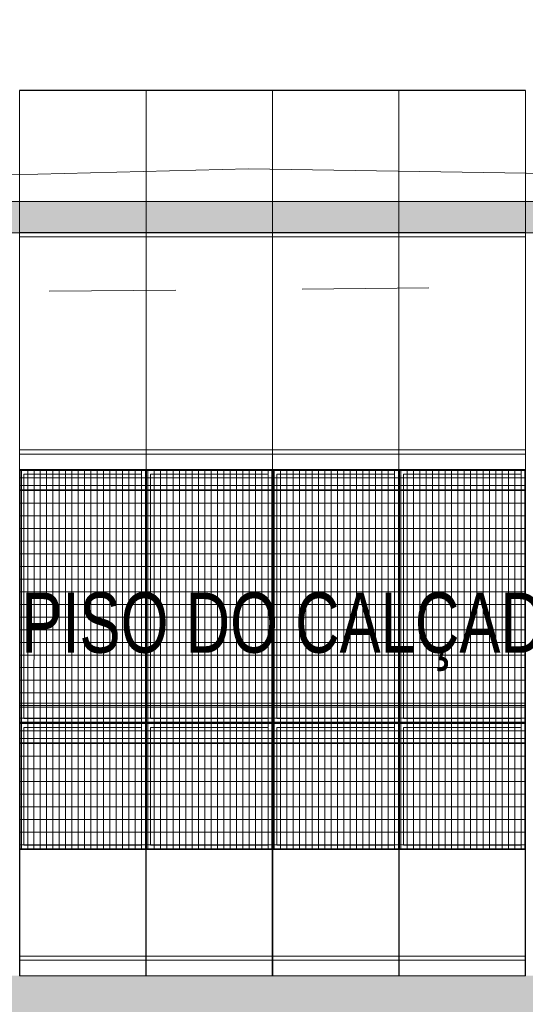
# Model space of a CAD drawing. Header units: metres. Extents: x -373759 to -373409, y 810976 to 811228.
# Tile 34 of 153: x -373637.38 to -373633.38, y 811109.66 to 811117.44. Entities that reach past the tile are written whole.
import ezdxf

# ---------------------------------------------------------------- set-up
doc = ezdxf.new("R2010")
doc.units = ezdxf.units.M
doc.header["$XCLIPFRAME"] = 2
doc.linetypes.add('TRAÇO 1mm', pattern=[2, 1, -1])
for name, color, linetype, lineweight, true_color in [('A-DETL', 7, 'Continuous', 5, 0x00a600), ('BASE ALAMEDA JULIO MULLER 1_explodidoR01_dwg', 7, 'Continuous', 5, 0x767676), ('Curva_Intermediária', 7, 'Continuous', 9, 0x656565)]:
    doc.layers.add(name, color=color, linetype=linetype, lineweight=lineweight, true_color=true_color)
for name, color, linetype, lineweight in [('A-FLOR', 7, 'Continuous', 5), ('A-FLOR-PATT', 7, 'Continuous', 5), ('A-GENM', 7, 'Continuous', 5), ('G-ANNO-TEXT', 7, 'Continuous', 5), ('I-WALL', 7, 'Continuous', 5)]:
    doc.layers.add(name, color=color, linetype=linetype, lineweight=lineweight)
doc.styles.add('Swis721 LtCn BT', font='swisscl.ttf', dxfattribs={"height": 475})
picture_1 = doc.add_image_def('image1.jpg', size_in_pixel=(999, 584))

# ---------------------------------------------------------------- blocks, each defined once
blk = doc.blocks.new('BASE ALAMEDA JULIO MULLER 1_explodidoR01_dwg-478056-PISTA INFERIOR PARTE 1')
at = {"layer": 'Curva_Intermediária', "color": 9, "lineweight": 5, "true_color": 0xc0c0c0, "flags": 128}
blk.add_lwpolyline([(-2381.1, 891326.2), (-4754.5, 891981.2), (-9282.5, 893341.2), (-13522.5, 894429.2), (-17362.5, 895565.2), (-17759.7, 895478.9)], dxfattribs=at)
blk = doc.blocks.new('_EST_ PLACA PISO ESTRUTURAL BORDA - _EST_ PLACA PISO ESTRUTURAL BORDA-V31-PISTA INFERIOR PARTE 1')
at = {"layer": 'A-GENM', "color": 253, "true_color": 0xaaaaaa}
for p, q in [((-1000, 500), (-1000, -500)), ((1997.5, 500), (-997.5, 500)), ((-997.5, 500), (1997.5, 500)), ((-997.5, 500), (-997.5, -500)), ((-997.5, 500), (-997.5, -500)), ((-997.5, 500), (1997.5, 500)), ((-875.8, 500), (-997.5, 500)), ((-997.5, -500), (-997.5, 500)), ((-997.5, 500), (-997.5, -500)), ((-842.5, 500), (-875.8, 500)), ((-875.8, 500), (-875.8, -500)), ((842.5, 500), (-842.5, 500)), ((-842.5, -500), (-842.5, 500)), ((875.8, 500), (842.5, 500)), ((842.5, 500), (842.5, -500)), ((1997.5, 500), (875.8, 500)), ((875.8, 500), (875.8, -500)), ((1997.5, -500), (1997.5, 500)), ((1997.5, 500), (1997.5, -500)), ((1997.5, 500), (1997.5, -500)), ((1997.5, 500), (1997.5, -500)), ((2000, 500), (2000, -500)), ((1997.5, -500), (-997.5, -500)), ((-997.5, -500), (1997.5, -500)), ((-997.5, -500), (-875.8, -500)), ((1997.5, -500), (-997.5, -500)), ((-875.8, -500), (-842.5, -500)), ((-842.5, -500), (842.5, -500)), ((842.5, -500), (875.8, -500)), ((875.8, -500), (1997.5, -500))]:
    blk.add_line(p, q, dxfattribs=at)
blk = doc.blocks.new('_EST_ PLACA PISO ESTRUTURAL MEIO - _EST_ PLACA PISO ESTRUTURAL MEIO-V70-PISTA INFERIOR PARTE 1')
at = {"layer": 'A-GENM', "color": 253, "true_color": 0xaaaaaa}
for p, q in [((-1000, -500), (-1000, 500)), ((-997.5, 500), (997.5, 500)), ((-875.8, 500), (-997.5, 500)), ((997.5, 497.5), (-997.5, 497.5)), ((-997.5, 497.5), (997.5, 497.5)), ((-997.5, 497.5), (-997.5, -497.5)), ((-997.5, 497.5), (-997.5, -497.5)), ((-997.5, -497.5), (-997.5, 497.5)), ((-997.5, 497.5), (-997.5, -497.5)), ((-842.5, 500), (-875.8, 500)), ((-875.8, 493.2), (-875.8, 465)), ((842.5, 500), (-842.5, 500)), ((-842.5, 465), (-842.5, 492.7)), ((875.8, 500), (842.5, 500)), ((842.5, 495), (842.5, 466.9)), ((997.5, 500), (875.8, 500)), ((875.8, 495), (875.8, 466.4)), ((997.5, -497.5), (997.5, 497.5)), ((997.5, 497.5), (997.5, -497.5)), ((997.5, 497.5), (997.5, -497.5)), ((997.5, 497.5), (997.5, -497.5)), ((1000, -500), (1000, 500)), ((-875.8, 465), (-875.8, -465)), ((-842.5, -465), (-842.5, 465)), ((842.5, 465), (842.5, -465)), ((875.8, 465), (875.8, -465)), ((-875.8, -465), (-875.8, -493.2)), ((-842.5, -492.7), (-842.5, -465)), ((842.5, -466.9), (842.5, -495)), ((875.8, -466.4), (875.8, -495)), ((997.5, -497.5), (-997.5, -497.5)), ((-997.5, -497.5), (997.5, -497.5)), ((-997.5, -500), (-875.8, -500)), ((997.5, -500), (-997.5, -500)), ((-875.8, -500), (-842.5, -500)), ((-842.5, -500), (842.5, -500)), ((842.5, -500), (875.8, -500)), ((875.8, -500), (997.5, -500))]:
    blk.add_line(p, q, dxfattribs=at)
blk = doc.blocks.new('_EST_ PLACA PISO ESTRUTURAL MEIO - _EST_ PLACA PISO ESTRUTURAL MEIO-V71-PISTA INFERIOR PARTE 1')
at = {"layer": 'A-GENM', "color": 253, "true_color": 0xaaaaaa}
for p, q in [((-1000, 500), (-1000, -500)), ((-997.5, 500), (0, 500)), ((-875.8, 500), (-997.5, 500)), ((-2.5, 497.5), (-997.5, 497.5)), ((-997.5, 497.5), (-2.5, 497.5)), ((-997.5, 497.5), (-997.5, -497.5)), ((-997.5, 497.5), (-997.5, -497.5)), ((-997.5, -497.5), (-997.5, 497.5)), ((-997.5, 497.5), (-997.5, -497.5)), ((-842.5, 500), (-875.8, 500)), ((-875.8, 495), (-875.8, 467.8)), ((0, 500), (-842.5, 500)), ((-842.5, 465), (-842.5, 495)), ((0, 500), (997.5, 500)), ((842.5, 500), (0, 500)), ((997.5, 497.5), (0, 497.5)), ((0, 497.5), (997.5, 497.5)), ((875.8, 500), (842.5, 500)), ((842.5, 497.5), (842.5, -497.5)), ((997.5, 500), (875.8, 500)), ((875.8, 497.5), (875.8, -497.5)), ((997.5, -497.5), (997.5, 497.5)), ((997.5, 497.5), (997.5, -497.5)), ((997.5, 497.5), (997.5, -497.5)), ((997.5, 497.5), (997.5, -497.5)), ((1000, 500), (1000, -500)), ((-875.8, 465), (-875.8, -465)), ((-842.5, -465), (-842.5, 465)), ((-842.5, -495), (-842.5, -465)), ((-2.5, -497.5), (-997.5, -497.5)), ((-997.5, -497.5), (-2.5, -497.5)), ((-997.5, -500), (-875.8, -500)), ((0, -500), (-997.5, -500)), ((-875.8, -467.8), (-875.8, -495)), ((-875.8, -500), (-842.5, -500)), ((-842.5, -500), (0, -500)), ((997.5, -497.5), (0, -497.5)), ((0, -497.5), (997.5, -497.5)), ((0, -500), (842.5, -500)), ((997.5, -500), (0, -500)), ((842.5, -500), (875.8, -500)), ((875.8, -500), (997.5, -500))]:
    blk.add_line(p, q, dxfattribs=at)
blk = doc.blocks.new('_EST_ PLACA PISO ESTRUTURAL MEIO - _EST_ PLACA PISO ESTRUTURAL MEIO-V72-PISTA INFERIOR PARTE 1')
at = {"layer": 'A-GENM', "color": 253, "true_color": 0xaaaaaa}
for p, q in [((-1000, -500), (-1000, 500)), ((-997.5, 500), (997.5, 500)), ((-875.8, 500), (-997.5, 500)), ((997.5, 497.5), (-997.5, 497.5)), ((-997.5, 497.5), (997.5, 497.5)), ((-997.5, 497.5), (-997.5, -497.5)), ((-997.5, 497.5), (-997.5, -497.5)), ((-997.5, -497.5), (-997.5, 497.5)), ((-997.5, 497.5), (-997.5, -497.5)), ((-842.5, 500), (-875.8, 500)), ((-875.8, 493.2), (-875.8, 465)), ((842.5, 500), (-842.5, 500)), ((-842.5, 465), (-842.5, 492.7)), ((875.8, 500), (842.5, 500)), ((842.5, 495), (842.5, 466.9)), ((997.5, 500), (875.8, 500)), ((875.8, 495), (875.8, 466.4)), ((997.5, -497.5), (997.5, 497.5)), ((997.5, 497.5), (997.5, -497.5)), ((997.5, 497.5), (997.5, -497.5)), ((997.5, 497.5), (997.5, -497.5)), ((1000, -500), (1000, 500)), ((-875.8, 465), (-875.8, -465)), ((-842.5, -465), (-842.5, 465)), ((842.5, 465), (842.5, -465)), ((875.8, 465), (875.8, -465)), ((-875.8, -465), (-875.8, -493.2)), ((-842.5, -492.7), (-842.5, -465)), ((842.5, -466.9), (842.5, -495)), ((875.8, -466.4), (875.8, -495)), ((997.5, -497.5), (-997.5, -497.5)), ((-997.5, -497.5), (997.5, -497.5)), ((-997.5, -500), (-875.8, -500)), ((997.5, -500), (-997.5, -500)), ((-875.8, -500), (-842.5, -500)), ((-842.5, -500), (842.5, -500)), ((842.5, -500), (875.8, -500)), ((875.8, -500), (997.5, -500))]:
    blk.add_line(p, q, dxfattribs=at)
blk = doc.blocks.new('_EST_ PLACA PISO ESTRUTURAL MEIO - _EST_ PLACA PISO ESTRUTURAL MEIO-V73-PISTA INFERIOR PARTE 1')
at = {"layer": 'A-GENM', "color": 253, "true_color": 0xaaaaaa}
for p, q in [((-1000, 500), (-1000, -500)), ((-997.5, 500), (0, 500)), ((-875.8, 500), (-997.5, 500)), ((-2.5, 497.5), (-997.5, 497.5)), ((-997.5, 497.5), (-2.5, 497.5)), ((-997.5, 497.5), (-997.5, -497.5)), ((-997.5, 497.5), (-997.5, -497.5)), ((-997.5, -497.5), (-997.5, 497.5)), ((-997.5, 497.5), (-997.5, -497.5)), ((-842.5, 500), (-875.8, 500)), ((-875.8, 495), (-875.8, 467.8)), ((0, 500), (-842.5, 500)), ((-842.5, 465), (-842.5, 495)), ((0, 500), (997.5, 500)), ((842.5, 500), (0, 500)), ((997.5, 497.5), (0, 497.5)), ((0, 497.5), (997.5, 497.5)), ((875.8, 500), (842.5, 500)), ((842.5, 497.5), (842.5, -497.5)), ((997.5, 500), (875.8, 500)), ((875.8, 497.5), (875.8, -497.5)), ((997.5, -497.5), (997.5, 497.5)), ((997.5, 497.5), (997.5, -497.5)), ((997.5, 497.5), (997.5, -497.5)), ((997.5, 497.5), (997.5, -497.5)), ((1000, 500), (1000, -500)), ((-875.8, 465), (-875.8, -465)), ((-842.5, -465), (-842.5, 465)), ((-842.5, -495), (-842.5, -465)), ((-2.5, -497.5), (-997.5, -497.5)), ((-997.5, -497.5), (-2.5, -497.5)), ((-997.5, -500), (-875.8, -500)), ((0, -500), (-997.5, -500)), ((-875.8, -467.8), (-875.8, -495)), ((-875.8, -500), (-842.5, -500)), ((-842.5, -500), (0, -500)), ((997.5, -497.5), (0, -497.5)), ((0, -497.5), (997.5, -497.5)), ((0, -500), (842.5, -500)), ((997.5, -500), (0, -500)), ((842.5, -500), (875.8, -500)), ((875.8, -500), (997.5, -500))]:
    blk.add_line(p, q, dxfattribs=at)
blk = doc.blocks.new('_EST_ PLACA PISO ESTRUTURAL BORDA - _EST_ PLACA PISO ESTRUTURAL BORDA-V74-PISTA INFERIOR PARTE 1')
at = {"layer": 'A-GENM', "color": 253, "true_color": 0xaaaaaa}
for p, q in [((-1000, 500), (-1000, -500)), ((1997.5, 500), (-997.5, 500)), ((-997.5, 500), (1997.5, 500)), ((-997.5, 500), (-997.5, -500)), ((-997.5, 500), (-997.5, -500)), ((-997.5, 500), (1997.5, 500)), ((-875.8, 500), (-997.5, 500)), ((-997.5, -500), (-997.5, 500)), ((-997.5, 500), (-997.5, -500)), ((-842.5, 500), (-875.8, 500)), ((-875.8, 500), (-875.8, -500)), ((842.5, 500), (-842.5, 500)), ((-842.5, -500), (-842.5, 500)), ((875.8, 500), (842.5, 500)), ((842.5, 500), (842.5, -500)), ((1997.5, 500), (875.8, 500)), ((875.8, 500), (875.8, -500)), ((1997.5, -500), (1997.5, 500)), ((1997.5, 500), (1997.5, -500)), ((1997.5, 500), (1997.5, -500)), ((1997.5, 500), (1997.5, -500)), ((2000, 500), (2000, -500)), ((1997.5, -500), (-997.5, -500)), ((-997.5, -500), (1997.5, -500)), ((-997.5, -500), (-875.8, -500)), ((1997.5, -500), (-997.5, -500)), ((-875.8, -500), (-842.5, -500)), ((-842.5, -500), (842.5, -500)), ((842.5, -500), (875.8, -500)), ((875.8, -500), (1997.5, -500))]:
    blk.add_line(p, q, dxfattribs=at)
blk = doc.blocks.new('_EST_ PLACA PISO ESTRUTURAL MEIO - _EST_ PLACA PISO ESTRUTURAL MEIO-V75-PISTA INFERIOR PARTE 1')
at = {"layer": 'A-GENM', "color": 253, "true_color": 0xaaaaaa}
for p, q in [((-1000, -500), (-1000, 500)), ((-997.5, 500), (997.5, 500)), ((-875.8, 500), (-997.5, 500)), ((997.5, 497.5), (-997.5, 497.5)), ((-997.5, 497.5), (997.5, 497.5)), ((-997.5, 497.5), (-997.5, -497.5)), ((-997.5, 497.5), (-997.5, -497.5)), ((-997.5, -497.5), (-997.5, 497.5)), ((-997.5, 497.5), (-997.5, -497.5)), ((-842.5, 500), (-875.8, 500)), ((-875.8, 493.2), (-875.8, 465)), ((842.5, 500), (-842.5, 500)), ((-842.5, 465), (-842.5, 492.7)), ((875.8, 500), (842.5, 500)), ((842.5, 495), (842.5, 466.9)), ((997.5, 500), (875.8, 500)), ((875.8, 495), (875.8, 466.4)), ((997.5, -497.5), (997.5, 497.5)), ((997.5, 497.5), (997.5, -497.5)), ((997.5, 497.5), (997.5, -497.5)), ((997.5, 497.5), (997.5, -497.5)), ((1000, -500), (1000, 500)), ((-875.8, 465), (-875.8, -465)), ((-842.5, -465), (-842.5, 465)), ((842.5, 465), (842.5, -465)), ((875.8, 465), (875.8, -465)), ((-875.8, -465), (-875.8, -493.2)), ((-842.5, -492.7), (-842.5, -465)), ((842.5, -466.9), (842.5, -495)), ((875.8, -466.4), (875.8, -495)), ((997.5, -497.5), (-997.5, -497.5)), ((-997.5, -497.5), (997.5, -497.5)), ((-997.5, -500), (-875.8, -500)), ((997.5, -500), (-997.5, -500)), ((-875.8, -500), (-842.5, -500)), ((-842.5, -500), (842.5, -500)), ((842.5, -500), (875.8, -500)), ((875.8, -500), (997.5, -500))]:
    blk.add_line(p, q, dxfattribs=at)
blk = doc.blocks.new('_EST_ PLACA PISO ESTRUTURAL MEIO - _EST_ PLACA PISO ESTRUTURAL MEIO-V76-PISTA INFERIOR PARTE 1')
at = {"layer": 'A-GENM', "color": 253, "true_color": 0xaaaaaa}
for p, q in [((-1000, 500), (-1000, -500)), ((-997.5, 500), (0, 500)), ((-875.8, 500), (-997.5, 500)), ((-2.5, 497.5), (-997.5, 497.5)), ((-997.5, 497.5), (-2.5, 497.5)), ((-997.5, 497.5), (-997.5, -497.5)), ((-997.5, 497.5), (-997.5, -497.5)), ((-997.5, -497.5), (-997.5, 497.5)), ((-997.5, 497.5), (-997.5, -497.5)), ((-842.5, 500), (-875.8, 500)), ((-875.8, 495), (-875.8, 467.8)), ((0, 500), (-842.5, 500)), ((-842.5, 465), (-842.5, 495)), ((0, 500), (997.5, 500)), ((842.5, 500), (0, 500)), ((997.5, 497.5), (0, 497.5)), ((0, 497.5), (997.5, 497.5)), ((875.8, 500), (842.5, 500)), ((842.5, 497.5), (842.5, -497.5)), ((997.5, 500), (875.8, 500)), ((875.8, 497.5), (875.8, -497.5)), ((997.5, -497.5), (997.5, 497.5)), ((997.5, 497.5), (997.5, -497.5)), ((997.5, 497.5), (997.5, -497.5)), ((997.5, 497.5), (997.5, -497.5)), ((1000, 500), (1000, -500)), ((-875.8, 465), (-875.8, -465)), ((-842.5, -465), (-842.5, 465)), ((-842.5, -495), (-842.5, -465)), ((-2.5, -497.5), (-997.5, -497.5)), ((-997.5, -497.5), (-2.5, -497.5)), ((-997.5, -500), (-875.8, -500)), ((0, -500), (-997.5, -500)), ((-875.8, -467.8), (-875.8, -495)), ((-875.8, -500), (-842.5, -500)), ((-842.5, -500), (0, -500)), ((997.5, -497.5), (0, -497.5)), ((0, -497.5), (997.5, -497.5)), ((0, -500), (842.5, -500)), ((997.5, -500), (0, -500)), ((842.5, -500), (875.8, -500)), ((875.8, -500), (997.5, -500))]:
    blk.add_line(p, q, dxfattribs=at)
blk = doc.blocks.new('_EST_ PLACA PISO ESTRUTURAL MEIO - _EST_ PLACA PISO ESTRUTURAL MEIO-V77-PISTA INFERIOR PARTE 1')
at = {"layer": 'A-GENM', "color": 253, "true_color": 0xaaaaaa}
for p, q in [((-1000, -500), (-1000, 500)), ((-997.5, 500), (997.5, 500)), ((-875.8, 500), (-997.5, 500)), ((997.5, 497.5), (-997.5, 497.5)), ((-997.5, 497.5), (997.5, 497.5)), ((-997.5, 497.5), (-997.5, -497.5)), ((-997.5, 497.5), (-997.5, -497.5)), ((-997.5, -497.5), (-997.5, 497.5)), ((-997.5, 497.5), (-997.5, -497.5)), ((-842.5, 500), (-875.8, 500)), ((-875.8, 493.2), (-875.8, 465)), ((842.5, 500), (-842.5, 500)), ((-842.5, 465), (-842.5, 492.7)), ((875.8, 500), (842.5, 500)), ((842.5, 495), (842.5, 466.9)), ((997.5, 500), (875.8, 500)), ((875.8, 495), (875.8, 466.4)), ((997.5, -497.5), (997.5, 497.5)), ((997.5, 497.5), (997.5, -497.5)), ((997.5, 497.5), (997.5, -497.5)), ((997.5, 497.5), (997.5, -497.5)), ((1000, -500), (1000, 500)), ((-875.8, 465), (-875.8, -465)), ((-842.5, -465), (-842.5, 465)), ((842.5, 465), (842.5, -465)), ((875.8, 465), (875.8, -465)), ((-875.8, -465), (-875.8, -493.2)), ((-842.5, -492.7), (-842.5, -465)), ((842.5, -466.9), (842.5, -495)), ((875.8, -466.4), (875.8, -495)), ((997.5, -497.5), (-997.5, -497.5)), ((-997.5, -497.5), (997.5, -497.5)), ((-997.5, -500), (-875.8, -500)), ((997.5, -500), (-997.5, -500)), ((-875.8, -500), (-842.5, -500)), ((-842.5, -500), (842.5, -500)), ((842.5, -500), (875.8, -500)), ((875.8, -500), (997.5, -500))]:
    blk.add_line(p, q, dxfattribs=at)
blk = doc.blocks.new('_EST_ PLACA PISO ESTRUTURAL MEIO - _EST_ PLACA PISO ESTRUTURAL MEIO-V78-PISTA INFERIOR PARTE 1')
at = {"layer": 'A-GENM', "color": 253, "true_color": 0xaaaaaa}
for p, q in [((-1000, 500), (-1000, -500)), ((-997.5, 500), (0, 500)), ((-875.8, 500), (-997.5, 500)), ((-2.5, 497.5), (-997.5, 497.5)), ((-997.5, 497.5), (-2.5, 497.5)), ((-997.5, 497.5), (-997.5, -497.5)), ((-997.5, 497.5), (-997.5, -497.5)), ((-997.5, -497.5), (-997.5, 497.5)), ((-997.5, 497.5), (-997.5, -497.5)), ((-842.5, 500), (-875.8, 500)), ((-875.8, 495), (-875.8, 467.8)), ((0, 500), (-842.5, 500)), ((-842.5, 465), (-842.5, 495)), ((0, 500), (997.5, 500)), ((842.5, 500), (0, 500)), ((997.5, 497.5), (0, 497.5)), ((0, 497.5), (997.5, 497.5)), ((875.8, 500), (842.5, 500)), ((842.5, 497.5), (842.5, -497.5)), ((997.5, 500), (875.8, 500)), ((875.8, 497.5), (875.8, -497.5)), ((997.5, -497.5), (997.5, 497.5)), ((997.5, 497.5), (997.5, -497.5)), ((997.5, 497.5), (997.5, -497.5)), ((997.5, 497.5), (997.5, -497.5)), ((1000, 500), (1000, -500)), ((-875.8, 465), (-875.8, -465)), ((-842.5, -465), (-842.5, 465)), ((-842.5, -495), (-842.5, -465)), ((-2.5, -497.5), (-997.5, -497.5)), ((-997.5, -497.5), (-2.5, -497.5)), ((-997.5, -500), (-875.8, -500)), ((0, -500), (-997.5, -500)), ((-875.8, -467.8), (-875.8, -495)), ((-875.8, -500), (-842.5, -500)), ((-842.5, -500), (0, -500)), ((997.5, -497.5), (0, -497.5)), ((0, -497.5), (997.5, -497.5)), ((0, -500), (842.5, -500)), ((997.5, -500), (0, -500)), ((842.5, -500), (875.8, -500)), ((875.8, -500), (997.5, -500))]:
    blk.add_line(p, q, dxfattribs=at)
blk = doc.blocks.new('_EST_ PLACA PISO ESTRUTURAL BORDA - _EST_ PLACA PISO ESTRUTURAL BORDA-3724240-PISTA INFERIOR PARTE 1')
at = {"layer": 'A-GENM', "color": 253, "true_color": 0xaaaaaa}
for p, q in [((-1000, -500), (-1000, 500)), ((1997.5, 500), (-997.5, 500)), ((-997.5, 500), (1997.5, 500)), ((-997.5, 500), (-997.5, -500)), ((-997.5, 500), (-997.5, -500)), ((-997.5, 500), (1997.5, 500)), ((-875.8, 500), (-997.5, 500)), ((-997.5, -500), (-997.5, 500)), ((-997.5, 500), (-997.5, -500)), ((-842.5, 500), (-875.8, 500)), ((-875.8, 500), (-875.8, -500)), ((842.5, 500), (-842.5, 500)), ((-842.5, -500), (-842.5, 500)), ((875.8, 500), (842.5, 500)), ((842.5, 500), (842.5, -500)), ((1997.5, 500), (875.8, 500)), ((875.8, 500), (875.8, -500)), ((1997.5, -500), (1997.5, 500)), ((1997.5, 500), (1997.5, -500)), ((1997.5, 500), (1997.5, -500)), ((1997.5, 500), (1997.5, -500)), ((2000, -500), (2000, 500)), ((1997.5, -500), (-997.5, -500)), ((-997.5, -500), (1997.5, -500)), ((-997.5, -500), (-875.8, -500)), ((1997.5, -500), (-997.5, -500)), ((-875.8, -500), (-842.5, -500)), ((-842.5, -500), (842.5, -500)), ((842.5, -500), (875.8, -500)), ((875.8, -500), (1997.5, -500))]:
    blk.add_line(p, q, dxfattribs=at)
blk = doc.blocks.new('_EME_ GRADEX PISO 3X1  - _EME_ GRADEX PISO 3X1 -3587918-PISTA INFERIOR PARTE 1')
at = {"layer": 'A-GENM', "true_color": 0xaaaaaa}
h = blk.add_hatch(dxfattribs=at)
h.set_pattern_fill('FP_1', color=253, style=0, pattern_type=2)
h.set_pattern_definition([(270, (3125.54, 1874.46), (100, 6e-15), []), (0, (3125.54, 1874.46), (0, 50), [])])
h.paths.add_polyline_path([(0, -1000), (3000, -1000), (3000, 0), (0, 0), (0, -502.1)], flags=0)
at = {"layer": 'A-GENM', "color": 253, "true_color": 0xaaaaaa}
for p, q in [((0, -1000), (0, 0)), ((0, 0), (2000, 0)), ((2000, 0), (0, 0)), ((0, 0), (0, -1000)), ((0, -1000), (0, 0)), ((0, 0), (3000, 0)), ((3000, 0), (0, 0)), ((0, 0), (0, -1000)), ((2000, 0), (2000, -1000)), ((2000, -1000), (2000, 0)), ((3000, 0), (3000, -1000)), ((3000, -1000), (3000, 0)), ((5, -5), (1995, -5)), ((5, -995), (5, -5)), ((5, -5), (1995, -5)), ((5, -995), (5, -5)), ((1965, -35), (35, -35)), ((35, -35), (35, -965)), ((35, -965), (35, -35)), ((35, -35), (1965, -35)), ((1965, -965), (1965, -35)), ((1965, -35), (1965, -965)), ((1995, -5), (1995, -995)), ((1995, -5), (1995, -995)), ((2000, -1000), (2000, 0)), ((2000, 0), (3000, 0)), ((3000, 0), (2000, 0)), ((2000, 0), (2000, -1000)), ((2005, -5), (2995, -5)), ((2005, -995), (2005, -5)), ((2005, -5), (2995, -5)), ((2005, -995), (2005, -5)), ((2965, -35), (2035, -35)), ((2035, -35), (2035, -965)), ((2035, -965), (2035, -35)), ((2035, -35), (2965, -35)), ((2965, -965), (2965, -35)), ((2965, -35), (2965, -965)), ((2995, -5), (2995, -995)), ((2995, -5), (2995, -995)), ((3000, 0), (3000, -1000)), ((3000, -1000), (3000, 0)), ((2000, -1000), (0, -1000)), ((0, -1000), (2000, -1000)), ((3000, -1000), (0, -1000)), ((0, -1000), (3000, -1000)), ((1995, -995), (5, -995)), ((1995, -995), (5, -995)), ((35, -965), (1965, -965)), ((1965, -965), (35, -965)), ((3000, -1000), (2000, -1000)), ((2000, -1000), (3000, -1000)), ((2995, -995), (2005, -995)), ((2995, -995), (2005, -995)), ((2035, -965), (2965, -965)), ((2965, -965), (2035, -965))]:
    blk.add_line(p, q, dxfattribs=at)
blk = doc.blocks.new('_EME_ GRADEX PISO 3X1  - _EME_ GRADEX PISO 3X1 -V185-PISTA INFERIOR PARTE 1')
at = {"layer": 'A-GENM', "true_color": 0xaaaaaa}
h = blk.add_hatch(dxfattribs=at)
h.set_pattern_fill('FP_4', color=253, style=0, pattern_type=2)
h.set_pattern_definition([(90, (3125.54, -1874.46), (100, -6e-15), []), (0, (3125.54, -1874.46), (0, -50), [])])
h.paths.add_polyline_path([(0, 0), (3000, 0), (3000, 1000), (0, 1000), (0, 557.8)], flags=0)
at = {"layer": 'A-GENM', "color": 253, "true_color": 0xaaaaaa}
for p, q in [((0, 0), (0, 1000)), ((0, 1000), (2000, 1000)), ((2000, 1000), (0, 1000)), ((0, 1000), (0, 0)), ((0, 0), (0, 1000)), ((0, 1000), (3000, 1000)), ((3000, 1000), (0, 1000)), ((0, 1000), (0, 0)), ((5, 5), (5, 995)), ((5, 995), (1995, 995)), ((5, 995), (1995, 995)), ((5, 5), (5, 995)), ((1965, 965), (35, 965)), ((35, 965), (35, 35)), ((35, 35), (35, 965)), ((35, 965), (1965, 965)), ((1965, 35), (1965, 965)), ((1965, 965), (1965, 35)), ((1995, 995), (1995, 5)), ((1995, 995), (1995, 5)), ((2000, 1000), (2000, 0)), ((2000, 0), (2000, 1000)), ((2000, 0), (2000, 1000)), ((2000, 1000), (3000, 1000)), ((3000, 1000), (2000, 1000)), ((2000, 1000), (2000, 0)), ((2005, 5), (2005, 995)), ((2005, 995), (2995, 995)), ((2005, 995), (2995, 995)), ((2005, 5), (2005, 995)), ((2035, 965), (2035, 35)), ((2965, 965), (2035, 965)), ((2035, 965), (2965, 965)), ((2035, 35), (2035, 965)), ((2965, 35), (2965, 965)), ((2965, 965), (2965, 35)), ((2995, 995), (2995, 5)), ((2995, 995), (2995, 5)), ((3000, 1000), (3000, 0)), ((3000, 0), (3000, 1000)), ((3000, 1000), (3000, 0)), ((3000, 0), (3000, 1000)), ((2000, 0), (0, 0)), ((0, 0), (2000, 0)), ((3000, 0), (0, 0)), ((0, 0), (3000, 0)), ((1995, 5), (5, 5)), ((1995, 5), (5, 5)), ((35, 35), (1965, 35)), ((1965, 35), (35, 35)), ((3000, 0), (2000, 0)), ((2000, 0), (3000, 0)), ((2995, 5), (2005, 5)), ((2995, 5), (2005, 5)), ((2035, 35), (2965, 35)), ((2965, 35), (2035, 35))]:
    blk.add_line(p, q, dxfattribs=at)

msp = doc.modelspace()

# ---------------------------------------------------------------- hatches: boundary and pattern name
at = {"layer": 'A-FLOR-PATT', "true_color": 0xff9191}
msp.add_hatch(color=21, dxfattribs=at).paths.add_polyline_path([(-373473.0921, 811079.2022), (-373472.52, 811081.1186), (-373565.7693, 811108.9896), (-373566.2673, 811109.1319), (-373566.7686, 811109.2621), (-373567.2729, 811109.3802), (-373567.7799, 811109.486), (-373568.2893, 811109.5795), (-373568.8008, 811109.6606), (-373569.3142, 811109.7294), (-373569.829, 811109.7857), (-373570.3451, 811109.8295), (-373570.8621, 811109.8608), (-373571.3797, 811109.8796), (-373571.8975, 811109.8859), (-373707.604, 811109.8866), (-373707.9405, 811109.8929), (-373708.277, 811109.9118), (-373708.6127, 811109.9434), (-373708.9471, 811109.9875), (-373709.2795, 811110.0441), (-373709.6096, 811110.1131), (-373709.9825, 811110.2076), (-373710.2675, 811110.2902), (-373710.5812, 811110.3936), (-373710.8973, 811110.5112), (-373711.2091, 811110.6407), (-373711.5152, 811110.7814), (-373711.8164, 811110.9338), (-373712.1111, 811111.0971), (-373712.4459, 811111.3018), (-373712.6817, 811111.4565), (-373712.9568, 811111.6522), (-373713.2238, 811111.8577), (-373713.4832, 811112.0732), (-373713.7343, 811112.2983), (-373713.9769, 811112.5327), (-373714.2105, 811112.7759), (-373714.4348, 811113.0278), (-373714.6495, 811113.2878), (-373714.8543, 811113.5558), (-373715.0489, 811113.8312), (-373715.2721, 811114.1788), (-373715.4065, 811114.403), (-373715.569, 811114.6985), (-373715.7204, 811114.9999), (-373715.8603, 811115.3067), (-373715.9886, 811115.6186), (-373716.1052, 811115.9351), (-373716.2098, 811116.2557), (-373716.3023, 811116.58), (-373716.3826, 811116.9076), (-373716.4506, 811117.2379), (-373716.5061, 811117.5706), (-373716.5492, 811117.9051), (-373716.5815, 811118.2744), (-373716.6048, 811118.2745), (-373716.4874, 811155.5311), (-373718.4874, 811155.5311), (-373718.6028, 811118.9212), (-373718.5978, 811118.5529), (-373718.5805, 811118.185), (-373718.5508, 811117.8178), (-373718.5089, 811117.4518), (-373718.4547, 811117.0875), (-373718.3884, 811116.7252), (-373718.31, 811116.3652), (-373718.2196, 811116.0082), (-373718.1173, 811115.6543), (-373718.0031, 811115.3041), (-373717.8774, 811114.9579), (-373717.7401, 811114.6161), (-373717.5914, 811114.279), (-373717.4315, 811113.9472), (-373717.2606, 811113.6209), (-373717.0789, 811113.3005), (-373716.8866, 811112.9863), (-373716.6838, 811112.6788), (-373716.4709, 811112.3782), (-373716.248, 811112.085), (-373716.0154, 811111.7993), (-373715.7734, 811111.5216), (-373715.5222, 811111.2522), (-373715.2622, 811110.9913), (-373714.9851, 811110.7319), (-373714.7166, 811110.4964), (-373714.4317, 811110.2629), (-373714.1391, 811110.0391), (-373713.8393, 811109.8252), (-373713.5324, 811109.6215), (-373713.2188, 811109.4282), (-373712.899, 811109.2454), (-373712.5732, 811109.0735), (-373712.2419, 811108.9126), (-373711.9053, 811108.7629), (-373711.564, 811108.6245), (-373711.2181, 811108.4976), (-373710.8683, 811108.3824), (-373710.5147, 811108.279), (-373710.158, 811108.1874), (-373709.7983, 811108.1079), (-373709.4362, 811108.0404), (-373709.072, 811107.9851), (-373708.7062, 811107.942), (-373708.2768, 811107.9081), (-373707.9712, 811107.8927), (-373707.6029, 811107.8865), (-373571.8976, 811107.8859), (-373571.4281, 811107.8802), (-373570.9589, 811107.8631), (-373570.4902, 811107.8348), (-373570.0224, 811107.795), (-373569.5556, 811107.744), (-373569.0903, 811107.6817), (-373568.6266, 811107.6081), (-373568.1647, 811107.5233), (-373567.7051, 811107.4274), (-373567.248, 811107.3204), (-373566.7935, 811107.2024), (-373566.3421, 811107.0734), (-373476.303, 811080.1619)], flags=0)
at = {"layer": 'I-WALL', "true_color": 0x808080}
h = msp.add_hatch(color=8, dxfattribs=at)
h.paths.add_polyline_path([(-373594.3824, 811116.0061), (-373657.6679, 811116.0063), (-373657.6679, 811115.7563), (-373594.3824, 811115.7561)], flags=0)
h.paths.add_polyline_path([(-373593.3957, 811115.7561), (-373593.3957, 811116.0061), (-373594.3824, 811116.0061), (-373594.3824, 811115.7561)], flags=0)
h.paths.add_polyline_path([(-373626.7489, 811115.8812), (-373626.7489, 811115.8812), (-373626.3904, 811115.8812)], flags=0)
h.paths.add_polyline_path([(-373628.3824, 811115.8887), (-373628.3824, 811115.8887), (-373628.3824, 811116.0062)], flags=0)

# ---------------------------------------------------------------- linework, layer by layer
at = {"layer": 'A-DETL', "color": 40, "linetype": 'TRAÇO 1mm', "lineweight": 20, "true_color": 0xf5c00a}
msp.add_line((-373695.1453, 811114.7962), (-373597.0347, 811115.6413), dxfattribs=at)
at = {"layer": 'A-FLOR'}
for p, q in [((-373636.3849, 811109.8862), (-373637.3799, 811109.8862)), ((-373635.3849, 811109.8862), (-373636.3799, 811109.8862)), ((-373634.3849, 811109.8862), (-373635.3799, 811109.8862)), ((-373633.3849, 811109.8862), (-373634.3799, 811109.8862))]:
    msp.add_line(p, q, dxfattribs=at)
at = {"layer": 'I-WALL'}
for p, q in [((-373655.3824, 811116.0063), (-373628.3824, 811116.0062)), ((-373628.3824, 811115.7562), (-373655.3824, 811115.7563))]:
    msp.add_line(p, q, dxfattribs=at)

# ---------------------------------------------------------------- block references
at = {"layer": 'A-GENM', "color": 253, "true_color": 0xaaaaaa}
for name, p, xscale, yscale, zscale, rotation in [('_EST_ PLACA PISO ESTRUTURAL BORDA - _EST_ PLACA PISO ESTRUTURAL BORDA-V31-PISTA INFERIOR PARTE 1', (-373636.8824, 811114.8837), 0.001000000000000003, 0.001000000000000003, 0.001000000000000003, 89.99971691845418), ('_EST_ PLACA PISO ESTRUTURAL BORDA - _EST_ PLACA PISO ESTRUTURAL BORDA-V31-PISTA INFERIOR PARTE 1', (-373635.8824, 811114.8837), 0.001000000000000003, 0.001000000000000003, 0.001000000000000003, 89.99971691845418), ('_EST_ PLACA PISO ESTRUTURAL BORDA - _EST_ PLACA PISO ESTRUTURAL BORDA-V74-PISTA INFERIOR PARTE 1', (-373634.8824, 811114.8837), 0.001000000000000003, 0.001000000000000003, 0.001000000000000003, 89.99971691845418), ('_EST_ PLACA PISO ESTRUTURAL BORDA - _EST_ PLACA PISO ESTRUTURAL BORDA-3724240-PISTA INFERIOR PARTE 1', (-373633.8824, 811114.8837), 0.001, 0.001, 0.001, 89.99971691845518), ('_EST_ PLACA PISO ESTRUTURAL MEIO - _EST_ PLACA PISO ESTRUTURAL MEIO-V70-PISTA INFERIOR PARTE 1', (-373636.8824, 811112.8837), 0.001000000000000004, 0.001000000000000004, 0.001000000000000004, 89.999716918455), ('_EME_ GRADEX PISO 3X1  - _EME_ GRADEX PISO 3X1 -3587918-PISTA INFERIOR PARTE 1', (-373636.3824, 811113.8837), 0.001, 0.001, 0.001, 269.9997169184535), ('_EST_ PLACA PISO ESTRUTURAL MEIO - _EST_ PLACA PISO ESTRUTURAL MEIO-V72-PISTA INFERIOR PARTE 1', (-373635.8824, 811112.8837), 0.001000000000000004, 0.001000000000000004, 0.001000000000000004, 89.999716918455), ('_EME_ GRADEX PISO 3X1  - _EME_ GRADEX PISO 3X1 -V185-PISTA INFERIOR PARTE 1', (-373636.3824, 811113.8837), 0.001, 0.001, 0.001, 269.9997169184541), ('_EST_ PLACA PISO ESTRUTURAL MEIO - _EST_ PLACA PISO ESTRUTURAL MEIO-V75-PISTA INFERIOR PARTE 1', (-373634.8824, 811112.8837), 0.001000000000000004, 0.001000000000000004, 0.001000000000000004, 89.999716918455), ('_EME_ GRADEX PISO 3X1  - _EME_ GRADEX PISO 3X1 -3587918-PISTA INFERIOR PARTE 1', (-373634.3824, 811113.8837), 0.001, 0.001, 0.001, 269.9997169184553), ('_EST_ PLACA PISO ESTRUTURAL MEIO - _EST_ PLACA PISO ESTRUTURAL MEIO-V77-PISTA INFERIOR PARTE 1', (-373633.8824, 811112.8837), 0.001000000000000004, 0.001000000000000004, 0.001000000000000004, 89.999716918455), ('_EME_ GRADEX PISO 3X1  - _EME_ GRADEX PISO 3X1 -V185-PISTA INFERIOR PARTE 1', (-373634.3824, 811113.8837), 0.001, 0.001, 0.001, 269.9997169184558), ('_EST_ PLACA PISO ESTRUTURAL MEIO - _EST_ PLACA PISO ESTRUTURAL MEIO-V71-PISTA INFERIOR PARTE 1', (-373636.8824, 811110.8837), 0.001000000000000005, 0.001000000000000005, 0.001000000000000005, 269.9997169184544), ('_EST_ PLACA PISO ESTRUTURAL MEIO - _EST_ PLACA PISO ESTRUTURAL MEIO-V73-PISTA INFERIOR PARTE 1', (-373635.8824, 811110.8837), 0.001000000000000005, 0.001000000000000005, 0.001000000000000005, 269.9997169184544), ('_EST_ PLACA PISO ESTRUTURAL MEIO - _EST_ PLACA PISO ESTRUTURAL MEIO-V76-PISTA INFERIOR PARTE 1', (-373634.8824, 811110.8837), 0.001000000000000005, 0.001000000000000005, 0.001000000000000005, 269.9997169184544), ('_EST_ PLACA PISO ESTRUTURAL MEIO - _EST_ PLACA PISO ESTRUTURAL MEIO-V78-PISTA INFERIOR PARTE 1', (-373633.8824, 811110.8837), 0.001000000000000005, 0.001000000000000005, 0.001000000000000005, 269.9997169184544)]:
    msp.add_blockref(name, p, dxfattribs=dict(at, xscale=xscale, yscale=yscale, zscale=zscale, rotation=rotation))
at = {"layer": 'BASE ALAMEDA JULIO MULLER 1_explodidoR01_dwg', "color": 9, "true_color": 0xc0c0c0, "xscale": 0.0009999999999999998, "yscale": 0.0009999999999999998, "zscale": 0.0009999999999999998, "rotation": 15.8306522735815}
msp.add_blockref('BASE ALAMEDA JULIO MULLER 1_explodidoR01_dwg-478056-PISTA INFERIOR PARTE 1', (-373382.9422, 810259.3357), dxfattribs=at)

# ---------------------------------------------------------------- texts
at = {"layer": 'G-ANNO-TEXT', "insert": (-373641.0476, 811112.9137), "char_height": 0.475, "width": 10.401895, "attachment_point": 1, "style": 'Swis721 LtCn BT'}
msp.add_mtext('PROJEÇÃO DO PISO DO CALÇADÃO', dxfattribs=at)

# ---------------------------------------------------------------- pictures from other files: only their frames are drawn
image = msp.add_image(picture_1, insert=(-373760.7975, 810990.6628), size_in_units=(351.8083, 205.6617))
image.set_boundary_path([(4.5384, 95.0127), (998.5, 423.3533)])
image.dxf.flags = 15

doc.saveas('drawing.dxf')
